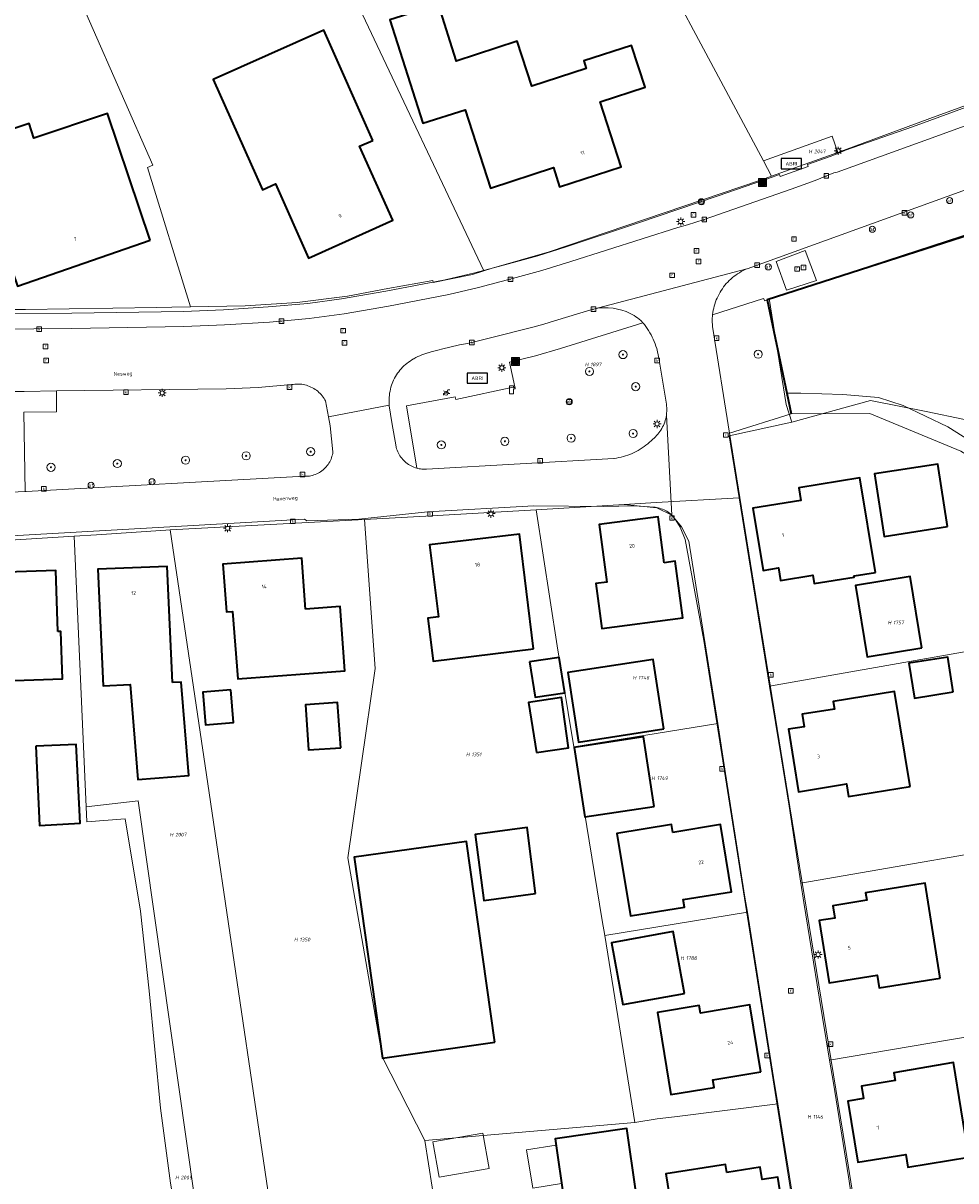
# Model space of a CAD drawing. Header units: metres. Extents: x 250001 to 257773, y 598992 to 609118.
# Tile 43 of 256: x 251507 to 251599, y 601164 to 601278. Entities that reach past the tile are written whole.
import ezdxf
from ezdxf.enums import TextEntityAlignment as Align
from ezdxf.lldxf.tags import DXFTag

# ---------------------------------------------------------------- set-up
doc = ezdxf.new("R2010")
doc.units = ezdxf.units.M
for name, color, linetype, lineweight in [('B-WE-GK-BESCHOEIING-G', 252, 'GK-BESCHOEIING', 35), ('B-WE-GR-BOOM-S', 252, 'Continuous', 25), ('B-WE-GR-GROENVOORZIENING-GV', 252, 'Continuous', 18), ('B-WE-IE-MEUBILAIR_WEGMEUBILAIR-S', 7, 'Continuous', 25), ('B-WE-KG-GRENS_PERCEEL-G', 150, 'KG-PERCEEL', 18), ('B-WE-KG-GRENS_PERCEEL-S', 150, 'Continuous', 25), ('B-WE-KL-ET_LS_OV_LICHTMAST-S', 252, 'Continuous', 25), ('B-WE-KL-POMP-S', 252, 'Continuous', 25), ('B-WE-OG-BEBOUWING-GV', 1, 'Continuous', 35), ('B-WE-OG-BEBOUWING-T18', 7, 'Continuous', 18), ('B-WE-OG-BEBOUWING_LUIFEL-GV', 1, 'Continuous', 18), ('B-WE-OG-BEBOUWING_OVERBOUWING-GV', 1, 'Continuous', 18), ('B-WE-OG-TERREIN_ERF-GV', 7, 'Continuous', 18), ('B-WE-OG-TOPOGRAFIE-T18', 2, 'Continuous', 18), ('B-WE-OG-WATER-GV', 252, 'Continuous', 18), ('B-WE-OG-WATER_SLOOT-GV', 252, 'Continuous', 18), ('B-WE-RI-GWA_KOLK-S', 252, 'Continuous', 25), ('B-WE-RI-GWA_RIOOLPUT-S', 252, 'Continuous', 25), ('B-WE-VH-VERHARDING_GESLOTEN-GV', 252, 'Continuous', 18), ('B-WE-VH-VERHARDING_OPEN-GV', 252, 'Continuous', 18), ('B-WE-VW-AFSLUITPAAL-S', 252, 'Continuous', 25), ('B-WE-VW-VERKEERSTEKEN_BORD-S', 252, 'Continuous', 25), ('B-WE-VW-VERKEERSTEKEN_DRAAGCONSTRUCTIE-S', 252, 'Continuous', 25), ('X-XX-AL-REFERENTIE-G', 7, 'Continuous', 18)]:
    doc.layers.add(name, color=color, linetype=linetype, lineweight=lineweight)
doc.styles.add('NLCS-ISO', font='NLCS-ISO.ttf')
doc.styles.add('NLCS-ISO-ANNOTATIEF-T18', font='NLCS-ISO.ttf', dxfattribs={"height": 1.8})
doc.styles.get("Standard").update_dxf_attribs({"font": 'NLCS-ISO.ttf'})
doc.linetypes.add('GK-BESCHOEIING', pattern='A,30,-5,[1,NLCS.SHX,S=1,R=0,X=0,Y=0],-5', length=40)
tags = doc.linetypes.add('KG-PERCEEL', pattern='A,5.5,-2,["P",Standard,S=1.8,R=0,X=-0.5,Y=-0.9],-2,5.5,-2,[5,NLCS.SHX,S=0.75,R=0,X=0,Y=0],-2', length=19).pattern_tags.tags
tags[6] = DXFTag(74, 10)

# ---------------------------------------------------------------- blocks, each defined once
blk = doc.blocks.new('SKG-PERCEELNUMMER-SO')
at = {"style": 'NLCS-ISO', "oblique": 10, "flags": 1}
blk.add_attdef('GEMEENTECODE', text='', height=1.8, dxfattribs=at).set_placement((0, 2.55), align=Align.MIDDLE_CENTER)
at = {"style": 'NLCS-ISO', "oblique": 10}
blk.add_attdef('SECTIE', text='', height=1.8, dxfattribs=at).set_placement((-0.5, 0), align=Align.MIDDLE_RIGHT)
blk.add_attdef('PERCEELNUMMER', text='', height=1.8, dxfattribs=at).set_placement((0.5, 0), align=Align.MIDDLE_LEFT)
blk = doc.blocks.new('BS2021-132-Xref-KAD-20210617')
at = {"layer": 'B-WE-KG-GRENS_PERCEEL-G', "flags": 128}
for points in [[(251580.087, 601264.734), (251565.272, 601292.432)], [(251523.608, 601250.352), (251519.374, 601264.063), (251519.923, 601264.304), (251510.536, 601285.637)], [(251540.278, 601279.768), (251552.539, 601253.886)], [(251587.434, 601265.567), (251589.201, 601266.201), (251597.128, 601269.142), (251608.998, 601273.437), (251612.683, 601274.888)], [(251580.087, 601264.734), (251586.857, 601267.179), (251587.434, 601265.567)], [(251580.898, 601263.219), (251587.434, 601265.567)], [(251580.898, 601263.219), (251580.087, 601264.734)], [(251552.539, 601253.886), (251553.247, 601254.107), (251558.971, 601255.749), (251579.793, 601262.822), (251580.898, 601263.219)], [(251582.903, 601238.981), (251582.333, 601240.708), (251580.677, 601251.146), (251586.4, 601252.995), (251609.897, 601260.642)], [(251547.536, 601252.734), (251551.433, 601253.54), (251552.539, 601253.886)], [(251523.608, 601250.352), (251529.024, 601250.448), (251534.15, 601250.774), (251539.114, 601251.398), (251543.061, 601252.132), (251547.495, 601252.93), (251547.536, 601252.734)], [(251504.517, 601249.63), (251505.315, 601249.639), (251505.271, 601250.087), (251507.35, 601250.072), (251520.279, 601250.271), (251521.771, 601250.32), (251523.608, 601250.352)], [(251582.903, 601238.981), (251590.641, 601241.09), (251596.145, 601240.007), (251599.91, 601239.241)], [(251582.903, 601238.981), (251576.723, 601237.608), (251577.71, 601231.511)], [(251577.71, 601231.511), (251569.523, 601231.06), (251566.363, 601230.858)], [(251577.71, 601231.511), (251580.71, 601212.93)], [(251540.78, 601229.377), (251546.834, 601229.702), (251557.69, 601230.34)], [(251557.69, 601230.34), (251563.683, 601230.687), (251566.363, 601230.858)], [(251561.402, 601206.946), (251559.762, 601216.918), (251557.69, 601230.34)], [(251566.363, 601230.858), (251569.595, 601230.514), (251571.078, 601229.81), (251572.03, 601228.655), (251572.758, 601227.249), (251575.587, 601209.266)], [(251521.632, 601228.349), (251540.78, 601229.377)], [(251546.724, 601168.142), (251542.547, 601176.318), (251539.124, 601196.023), (251541.841, 601214.686), (251540.78, 601229.377)], [(251492.274, 601226.588), (251500.568, 601227.018), (251512.15, 601227.723)], [(251512.15, 601227.723), (251514.348, 601227.855), (251521.177, 601228.325), (251521.632, 601228.349)], [(251512.15, 601227.723), (251513.352, 601201.053)], [(251525.454, 601202.428), (251521.632, 601228.349)], [(251605.497, 601217.326), (251580.71, 601212.93)], [(251580.71, 601212.93), (251581.834, 601205.963)], [(251561.402, 601206.946), (251575.587, 601209.266)], [(251575.587, 601209.266), (251576.362, 601204.337)], [(251564.456, 601188.354), (251564.217, 601189.835), (251561.402, 601206.946)], [(251581.834, 601205.963), (251582.618, 601201.102), (251583.795, 601193.523)], [(251576.362, 601204.337), (251578.278, 601192.152), (251578.513, 601190.669)], [(251532.84, 601152.336), (251525.454, 601202.428)], [(251513.352, 601201.053), (251518.469, 601201.634)], [(251525.598, 601151.43), (251518.469, 601201.634)], [(251513.352, 601201.053), (251513.419, 601199.557)], [(251513.419, 601199.557), (251517.187, 601199.858), (251518.7, 601190.75), (251519.557, 601182.918), (251520.676, 601171.324), (251521.65, 601163.942), (251522.738, 601157.668), (251523.868, 601151.213)], [(251610.376, 601198.131), (251583.795, 601193.523)], [(251583.795, 601193.523), (251584.092, 601191.61), (251585.58, 601182.268), (251586.617, 601176.057)], [(251564.456, 601188.354), (251578.513, 601190.669)], [(251581.513, 601171.754), (251581.094, 601174.352), (251578.513, 601190.669)], [(251567.431, 601169.937), (251564.456, 601188.354)], [(251614.748, 601180.837), (251586.617, 601176.057)], [(251586.617, 601176.057), (251586.994, 601173.795), (251588.497, 601164.566), (251589.446, 601158.298)], [(251581.513, 601171.754), (251571.342, 601170.49), (251569.626, 601170.292), (251567.431, 601169.937)], [(251584.194, 601155.099), (251583.822, 601157.44), (251581.513, 601171.754)], [(251546.724, 601168.142), (251567.431, 601169.937)], [(251546.724, 601168.142), (251548.885, 601154.344)]]:
    blk.add_lwpolyline(points, dxfattribs=at)
at = {"layer": 'B-WE-KG-GRENS_PERCEEL-S', "xscale": 0.2, "yscale": 0.2, "zscale": 0.2}
for p, values in [((251584.993, 601265.663), {'PERCEELNUMMER': '2047', 'SECTIE': 'H'}), ((251562.952, 601244.663), {'PERCEELNUMMER': '1897', 'SECTIE': 'H'}), ((251592.799, 601219.216), {'PERCEELNUMMER': '1757', 'SECTIE': 'H'}), ((251567.664, 601213.779), {'PERCEELNUMMER': '1748', 'SECTIE': 'H'}), ((251551.232, 601206.215), {'PERCEELNUMMER': '1351', 'SECTIE': 'H'}), ((251569.49, 601203.867), {'PERCEELNUMMER': '1749', 'SECTIE': 'H'}), ((251522.025, 601198.305), {'PERCEELNUMMER': '2007', 'SECTIE': 'H'}), ((251534.278, 601187.957), {'PERCEELNUMMER': '1350', 'SECTIE': 'H'}), ((251572.355, 601186.135), {'PERCEELNUMMER': '1788', 'SECTIE': 'H'}), ((251584.878, 601170.482), {'PERCEELNUMMER': '1146', 'SECTIE': 'H'}), ((251522.559, 601164.496), {'PERCEELNUMMER': '2009', 'SECTIE': 'H'})]:
    blk.add_blockref('SKG-PERCEELNUMMER-SO', p, dxfattribs=at).add_auto_attribs(values)
blk = doc.blocks.new('SIE-WEG_AFVALBAK-SO')
at = {"linetype": 'ByBlock', "lineweight": 18}
h = blk.add_hatch(color=0, dxfattribs=at)
h.dxf.hatch_style = 1
h.paths.add_polyline_path([(-1.5, -1.5), (1.5, -1.5), (1.5, 1.5), (-1.5, 1.5)])
at = {"color": 0, "linetype": 'ByBlock', "lineweight": 18}
for points in [[(-2, -2), (2, -2), (2, 2), (-2, 2)], [(-1.5, -1.5), (1.5, -1.5), (1.5, 1.5), (-1.5, 1.5)]]:
    blk.add_lwpolyline(points, close=True, dxfattribs=at)
blk = doc.blocks.new('SIE-WEG_VERKEERSBORD-SO')
at = {"color": 0, "linetype": 'ByBlock', "lineweight": 18}
blk.add_lwpolyline([(-1.125, -1.125), (1.125, -1.125), (1.125, 1.125), (-1.125, 1.125)], close=True, dxfattribs=at)
at = {"color": 0, "linetype": 'ByBlock', "lineweight": 18, "style": 'NLCS-ISO'}
blk.add_text('vb', height=1.5, dxfattribs=at).set_placement((0, 0), align=Align.MIDDLE_CENTER)
blk = doc.blocks.new('SKL-WATER_POMP-SO')
at = {"color": 0, "linetype": 'ByBlock', "lineweight": 18}
blk.add_lwpolyline([(1, 1.09), (1, 2), (-1, 2), (-1, -2), (1, -2), (1, 0.57), (1.85, 0.57), (1.85, 1.09)], close=True, dxfattribs=at)
blk = doc.blocks.new('SVW-AFSLUITPAAL-SO')
at = {"lineweight": 18}
blk.add_circle((0, 0), 1.5, dxfattribs=at)
at = {"lineweight": 18, "style": 'NLCS-ISO'}
blk.add_text('af', height=1.8, dxfattribs=at).set_placement((0, 0), align=Align.MIDDLE_CENTER)
blk = doc.blocks.new('SIE-WEG_PAAL_VERKEERSBORD-SO')
at = {"color": 0, "linetype": 'ByBlock', "lineweight": 18}
blk.add_circle((0, 0), 1.5, dxfattribs=at)
at = {"color": 0, "linetype": 'ByBlock', "lineweight": 18, "style": 'NLCS-ISO'}
blk.add_text('vb', height=1.5, dxfattribs=at).set_placement((0, 0.13), align=Align.MIDDLE_CENTER)
blk = doc.blocks.new('SKL-ET_OV_LICHTMAST-SO')
at = {"color": 0, "linetype": 'ByBlock', "lineweight": 18}
for points in [[(-1.25, 0), (-2, 0)], [(-1.41, 1.41), (-0.88, 0.88)], [(0, 2), (0, 1.25)], [(0.88, 0.88), (1.41, 1.41)], [(2, 0), (1.25, 0)], [(-1.41, -1.41), (-0.88, -0.88)], [(0, -1.25), (0, -2)], [(0.88, -0.88), (1.41, -1.41)]]:
    blk.add_lwpolyline(points, dxfattribs=at)
blk.add_circle((0, 0), 1, dxfattribs=at)
blk = doc.blocks.new('SRI-KOLK-SO')
at = {"color": 0, "linetype": 'ByBlock', "lineweight": 18}
blk.add_lwpolyline([(-1.125, -1.125), (1.125, -1.125), (1.125, 1.125), (-1.125, 1.125)], close=True, dxfattribs=at)
at = {"color": 0, "linetype": 'ByBlock', "lineweight": 18, "style": 'NLCS-ISO'}
blk.add_text('k', height=1.5, dxfattribs=at).set_placement((0, 0), align=Align.MIDDLE_CENTER)
blk = doc.blocks.new('SRI-PUT_INSPECTIEPUT_RIOOLPUT-SO')
at = {"color": 0, "linetype": 'ByBlock', "lineweight": 18}
blk.add_lwpolyline([(-1.12, -1.12), (1.12, -1.12), (1.12, 1.12), (-1.12, 1.12)], close=True, dxfattribs=at)
at = {"color": 0, "linetype": 'ByBlock', "lineweight": 18, "style": 'NLCS-ISO'}
blk.add_text('r', height=1.5, dxfattribs=at).set_placement((0, 0.28), align=Align.MIDDLE_CENTER)
blk = doc.blocks.new('SIE-WEG_ABRI-SO')
blk.add_lwpolyline([(-5, -2.5), (5, -2.5), (5, 2.5), (-5, 2.5)], close=True)
at = {"style": 'NLCS-ISO'}
blk.add_text('ABRI', height=1.8, dxfattribs=at).set_placement((0, 0), align=Align.MIDDLE_CENTER)
blk = doc.blocks.new('SIE-WEG_FIETSENREK-SO')
at = {"color": 0, "linetype": 'ByBlock', "lineweight": 18}
for points in [[(-1.5, -1.35), (-1.5, -0.54), (-0.73, -0.28), (-0.73, 0.53), (-1.5, 0.79)], [(-0.3, -0.45), (0.6, 1.35), (1.5, 1.35)], [(1.05, -0.45), (0.21, 0.58)], [(1.05, -0.45), (1.5, -0.45)]]:
    blk.add_lwpolyline(points, dxfattribs=at)
blk.add_circle((-0.3, -0.45), 0.9, dxfattribs=at)
blk = doc.blocks.new('SGR-BOOM_01-SO')
at = {"linetype": 'ByBlock', "lineweight": 18}
h = blk.add_hatch(color=0, dxfattribs=at)
h.dxf.hatch_style = 1
edge = h.paths.add_edge_path()
edge.add_arc((0, 0), 0.25, 0, 360)
at = {"color": 0, "linetype": 'ByBlock', "lineweight": 18}
for radius in [2, 0.25]:
    blk.add_circle((0, 0), radius, dxfattribs=at)
blk = doc.blocks.new('BS2021-132-Xref-BGT-GRIJS-20210617-aangepast')
at = {"layer": 'B-WE-GK-BESCHOEIING-G', "flags": 128}
blk.add_lwpolyline([(251610.219, 601260.589), (251608.878, 601260.157), (251580.459, 601251.013), (251582.395, 601241.843), (251582.829, 601239.79)], dxfattribs=at)
at = {"layer": 'B-WE-GR-GROENVOORZIENING-GV', "flags": 128}
for points in [[(251580.23, 601250.939), (251580.119, 601251.15), (251575.086, 601249.561), (251575.073, 601249.434), (251575.058, 601249.228), (251575.051, 601249.021), (251575.053, 601248.813), (251575.062, 601248.606), (251575.079, 601248.4), (251576.753, 601237.871), (251582.829, 601239.79), (251582.395, 601241.843), (251580.459, 601251.013)], [(251568.364, 601248.588), (251568.213, 601248.777), (251560.082, 601246.24), (251557.625, 601245.497), (251555.056, 601244.879), (251555.587, 601242.467), (251549.776, 601241.189), (251549.708, 601241.482), (251544.93, 601240.572), (251545.935, 601234.433), (251546.007, 601234.414), (251546.15, 601234.381), (251546.295, 601234.357), (251546.44, 601234.341), (251546.587, 601234.332), (251546.734, 601234.332), (251546.88, 601234.339), (251565.339, 601235.39), (251565.395, 601235.397), (251565.62, 601235.431), (251565.845, 601235.472), (251566.067, 601235.522), (251566.288, 601235.579), (251566.507, 601235.644), (251566.723, 601235.716), (251566.937, 601235.796), (251567.148, 601235.884), (251567.355, 601235.979), (251567.559, 601236.08), (251567.759, 601236.19), (251567.956, 601236.306), (251568.148, 601236.429), (251568.336, 601236.558), (251568.519, 601236.694), (251568.697, 601236.837), (251568.87, 601236.985), (251569.038, 601237.14), (251569.2, 601237.3), (251569.323, 601237.405), (251569.449, 601237.523), (251569.57, 601237.647), (251569.685, 601237.776), (251569.794, 601237.911), (251569.896, 601238.05), (251569.992, 601238.194), (251570.081, 601238.343), (251570.164, 601238.495), (251570.239, 601238.65), (251570.307, 601238.81), (251570.367, 601238.972), (251570.42, 601239.137), (251570.465, 601239.304), (251570.502, 601239.473), (251570.532, 601239.643), (251570.537, 601239.682), (251570.556, 601239.86), (251570.566, 601240.039), (251570.569, 601240.218), (251570.564, 601240.397), (251570.551, 601240.576), (251570.529, 601240.753), (251570.5, 601240.93), (251569.79, 601245.27), (251569.579, 601246.239), (251569.507, 601246.462), (251569.425, 601246.69), (251569.336, 601246.915), (251569.239, 601247.137), (251569.135, 601247.356), (251569.024, 601247.572), (251568.905, 601247.784), (251568.78, 601247.991), (251568.648, 601248.194), (251568.51, 601248.393)], [(251534.383, 601242.721), (251534.224, 601242.727), (251534.064, 601242.725), (251533.905, 601242.714), (251533.747, 601242.696), (251533.589, 601242.67), (251530.299, 601242.39), (251527.14, 601242.26), (251510.407, 601242.043), (251510.421, 601240.002), (251507.183, 601239.962), (251507.321, 601232.138), (251507.438, 601232.144), (251534.859, 601233.63), (251534.912, 601233.629), (251535.06, 601233.632), (251535.208, 601233.642), (251535.355, 601233.661), (251535.501, 601233.688), (251535.645, 601233.722), (251535.787, 601233.764), (251535.927, 601233.814), (251536.063, 601233.871), (251536.197, 601233.935), (251536.326, 601234.007), (251536.452, 601234.086), (251536.573, 601234.171), (251536.69, 601234.262), (251536.801, 601234.36), (251536.907, 601234.464), (251537.007, 601234.573), (251537.101, 601234.687), (251537.189, 601234.806), (251537.271, 601234.93), (251537.345, 601235.058), (251537.412, 601235.19), (251537.473, 601235.326), (251537.525, 601235.464), (251537.571, 601235.605), (251537.608, 601235.748), (251537.638, 601235.894), (251537.66, 601236.04), (251537.399, 601238.599), (251537.227, 601239.499), (251536.929, 601241.06), (251536.869, 601241.17), (251536.786, 601241.304), (251536.697, 601241.435), (251536.602, 601241.56), (251536.5, 601241.681), (251536.392, 601241.797), (251536.278, 601241.906), (251536.159, 601242.01), (251536.035, 601242.108), (251535.906, 601242.199), (251535.773, 601242.284), (251535.636, 601242.362), (251535.495, 601242.433), (251535.35, 601242.496), (251535.202, 601242.552), (251535.052, 601242.601), (251534.899, 601242.642), (251534.745, 601242.675), (251534.589, 601242.701), (251534.432, 601242.718)]]:
    blk.add_lwpolyline(points, close=True, dxfattribs=at)
at = {"layer": 'B-WE-OG-BEBOUWING-GV', "flags": 128}
for points in [[(251549.811, 601274.63), (251548.055, 601280.145), (251543.276, 601278.623), (251546.521, 601268.43), (251550.683, 601269.755), (251553.2, 601262.05), (251559.39, 601264.06), (251560.01, 601262.16), (251566.059, 601264.13), (251563.989, 601270.54), (251568.44, 601271.979), (251567.089, 601276.119), (251562.39, 601274.579), (251562.63, 601273.829), (251557.279, 601272.079), (251555.82, 601276.54), (251549.822, 601274.57)], [(251541.598, 601266.729), (251536.754, 601277.609), (251525.874, 601272.766), (251530.717, 601261.885), (251531.997, 601262.455), (251535.247, 601255.153), (251543.554, 601258.883), (251540.277, 601266.181)], [(251519.636, 601256.903), (251515.45, 601269.39), (251508.19, 601266.979), (251507.709, 601268.4), (251501.75, 601266.43), (251506.559, 601252.38)], [(251598.252, 601228.668), (251597.302, 601234.826), (251591.036, 601233.859), (251591.986, 601227.701)], [(251591.13, 601224.15), (251589.6, 601233.479), (251583.579, 601232.5), (251583.779, 601231.25), (251579.059, 601230.489), (251580.059, 601224.359), (251581.589, 601224.609), (251581.79, 601223.369), (251584.97, 601223.89), (251585.109, 601223.06), (251589.049, 601223.699), (251589.04, 601223.81)], [(251570.299, 601225.109), (251569.709, 601229.63), (251563.92, 601228.869), (251564.66, 601223.199), (251563.57, 601223.06), (251564.16, 601218.619), (251572.14, 601219.68), (251571.399, 601225.26)], [(251557.429, 601216.63), (251556.04, 601227.93), (251547.19, 601226.869), (251548.079, 601219.78), (251547.01, 601219.65), (251547.54, 601215.41)], [(251534.97, 601220.54), (251534.6, 601225.55), (251526.82, 601224.969), (251527.179, 601220.27), (251527.769, 601220.319), (251528.279, 601213.66), (251538.85, 601214.459), (251538.38, 601220.8)], [(251510.54, 601218.319), (251510.339, 601224.359), (251500.67, 601224.02), (251500.88, 601217.869), (251500.82, 601217.869), (251500.859, 601216.489), (251505.26, 601216.64), (251505.369, 601213.479), (251511, 601213.67), (251510.839, 601218.329)], [(251521.859, 601213.29), (251521.339, 601224.739), (251514.5, 601224.489), (251515.019, 601212.969), (251517.675, 601213.094), (251518.43, 601203.74), (251523.448, 601204.145), (251522.707, 601213.325)], [(251595.698, 601216.728), (251594.544, 601223.747), (251589.175, 601222.864), (251590.329, 601215.845)], [(251557.054, 601215.325), (251557.589, 601211.855), (251560.506, 601212.289), (251559.96, 601215.774)], [(251570.288, 601208.729), (251569.226, 601215.581), (251560.813, 601214.277), (251561.875, 601207.425)], [(251598.804, 601212.368), (251598.267, 601215.817), (251594.437, 601215.221), (251594.974, 601211.772)], [(251527.592, 601212.573), (251524.824, 601212.341), (251525.094, 601209.12), (251527.856, 601209.346)], [(251557.715, 601206.4), (251560.89, 601206.878), (251560.197, 601211.813), (251556.948, 601211.334)], [(251594.559, 601203.05), (251593.019, 601212.43), (251586.97, 601211.439), (251587.089, 601210.689), (251583.899, 601210.17), (251584.1, 601208.939), (251582.559, 601208.689), (251583.559, 601202.54), (251588.29, 601203.31), (251588.489, 601202.06)], [(251538.427, 601206.877), (251538.122, 601211.332), (251534.95, 601211.115), (251535.255, 601206.66)], [(251508.392, 601207.024), (251508.74, 601199.211), (251512.749, 601199.425), (251512.37, 601207.175)], [(251569.326, 601201.092), (251568.283, 601207.947), (251561.455, 601206.908), (251562.498, 601200.053)], [(251571.16, 601198.52), (251571.029, 601199.3), (251565.649, 601198.42), (251566.98, 601190.29), (251572.32, 601191.17), (251572.2, 601191.91), (251576.95, 601192.68), (251575.88, 601199.29)], [(251557.64, 601192.487), (251556.799, 601198.994), (251551.691, 601198.334), (251552.532, 601191.827)], [(251553.624, 601177.846), (251550.825, 601197.641), (251539.748, 601196.075), (251542.547, 601176.28)], [(251597.529, 601184.17), (251596.04, 601193.52), (251590.16, 601192.579), (251590.279, 601191.829), (251586.95, 601191.3), (251587.14, 601190.079), (251585.6, 601189.829), (251586.57, 601183.699), (251591.299, 601184.449), (251591.5, 601183.209)], [(251572.328, 601182.658), (251571.213, 601188.742), (251565.132, 601187.628), (251566.247, 601181.544)], [(251579.839, 601174.91), (251578.76, 601181.52), (251573.88, 601180.719), (251573.76, 601181.459), (251569.649, 601180.78), (251570.98, 601172.689), (251575.239, 601173.39), (251575.119, 601174.14)], [(251600.339, 601166.5), (251598.82, 601175.829), (251592.95, 601174.819), (251593.079, 601174.069), (251589.76, 601173.5), (251589.97, 601172.28), (251588.429, 601172.02), (251589.41, 601166), (251594.14, 601166.77), (251594.339, 601165.52)], [(251567.509, 601163.145), (251566.626, 601169.334), (251559.569, 601168.327), (251560.452, 601162.138)], [(251576.48, 601165), (251576.359, 601165.79), (251570.489, 601164.859), (251571.528, 601158.336), (251571.97, 601155.56), (251577.959, 601156.51), (251577.76, 601157.76), (251581.42, 601158.336), (251582.459, 601158.5), (251581.51, 601164.53), (251579.959, 601164.29), (251579.769, 601165.52)]]:
    blk.add_lwpolyline(points, close=True, dxfattribs=at)
at = {"layer": 'B-WE-OG-BEBOUWING_LUIFEL-GV', "flags": 128}
blk.add_lwpolyline([(251559.66, 601167.689), (251556.742, 601167.228), (251557.355, 601163.451), (251560.197, 601163.922)], close=True, dxfattribs=at)
at = {"layer": 'B-WE-OG-BEBOUWING_OVERBOUWING-GV', "flags": 128}
blk.add_lwpolyline([(251552.446, 601168.886), (251547.513, 601168.031), (251548.126, 601164.521), (251553.053, 601165.385)], close=True, dxfattribs=at)
at = {"layer": 'B-WE-OG-TERREIN_ERF-GV', "flags": 128}
for points in [[(251504.854, 601249.642), (251511.916, 601249.699), (251522.94, 601249.889), (251526.863, 601250.056), (251531.273, 601250.333), (251535.203, 601250.673), (251538.492, 601251.113), (251542.882, 601251.893), (251548.73, 601253.014), (251551.66, 601253.704), (251554.975, 601254.567), (251557.854, 601255.369), (251560.641, 601256.242), (251567.679, 601258.591), (251575.625, 601261.282), (251580.948, 601263.132), (251581.679, 601263.377), (251581.749, 601263.175), (251584.512, 601264.165), (251584.446, 601264.367), (251586.777, 601265.2), (251587.327, 601265.421), (251588.122, 601265.754), (251588.19, 601265.78), (251594.779, 601268.099), (251596.504, 601268.716), (251604.634, 601271.696)], [(251583.567, 601158.336), (251582.23, 601166.65), (251574.23, 601217.43), (251572.392, 601227.399), (251571.899, 601228.609), (251571.474, 601229.304), (251571.08, 601229.81), (251570.962, 601229.912), (251570.84, 601230.007), (251570.712, 601230.096), (251570.58, 601230.179), (251570.444, 601230.254), (251570.304, 601230.323), (251570.161, 601230.384), (251570.016, 601230.437), (251569.867, 601230.484), (251569.716, 601230.522), (251569.564, 601230.553), (251569.41, 601230.575), (251569.37, 601230.58), (251567.36, 601230.71), (251564.32, 601230.65), (251557.48, 601230.71), (251546.99, 601230.14), (251540.23, 601229.39), (251535.1, 601229.23), (251534.87, 601229.39), (251494.43, 601227.12)]]:
    blk.add_lwpolyline(points, dxfattribs=at)
for points in [[(251555.82, 601276.54), (251557.279, 601272.079), (251562.63, 601273.829), (251562.39, 601274.579), (251567.089, 601276.119), (251568.44, 601271.979), (251563.989, 601270.54), (251566.059, 601264.13), (251560.01, 601262.16), (251559.39, 601264.06), (251553.2, 601262.05), (251550.683, 601269.755), (251546.521, 601268.43), (251543.276, 601278.623), (251548.055, 601280.145), (251549.811, 601274.63), (251549.822, 601274.57)], [(251541.598, 601266.729), (251540.277, 601266.181), (251543.554, 601258.883), (251535.247, 601255.153), (251531.997, 601262.455), (251530.717, 601261.885), (251525.874, 601272.766), (251536.754, 601277.609)], [(251519.636, 601256.903), (251506.559, 601252.38), (251501.75, 601266.43), (251507.709, 601268.4), (251508.19, 601266.979), (251515.45, 601269.39)], [(251610.376, 601198.131), (251605.497, 601217.326), (251600.926, 601235.257), (251599.54, 601236.109), (251590.6, 601239.829), (251582.829, 601239.79), (251576.753, 601237.871), (251577.76, 601231.54), (251582.7, 601201.03), (251588.17, 601167.349), (251589.626, 601158.336), (251592.47, 601140.739), (251595.585, 601121.368), (251597.23, 601121.589), (251597.34, 601120.927), (251627.505, 601127.767), (251627.648, 601127.799), (251623.053, 601146.289), (251620.185, 601158.336), (251618.982, 601163.392), (251614.748, 601180.837)], [(251591.986, 601227.701), (251591.036, 601233.859), (251597.302, 601234.826), (251598.252, 601228.668)], [(251589.04, 601223.81), (251589.049, 601223.699), (251585.109, 601223.06), (251584.97, 601223.89), (251581.79, 601223.369), (251581.589, 601224.609), (251580.059, 601224.359), (251579.059, 601230.489), (251583.779, 601231.25), (251583.579, 601232.5), (251589.6, 601233.479), (251591.13, 601224.15)], [(251563.92, 601228.869), (251569.709, 601229.63), (251570.299, 601225.109), (251571.399, 601225.26), (251572.14, 601219.68), (251564.16, 601218.619), (251563.57, 601223.06), (251564.66, 601223.199)], [(251547.19, 601226.869), (251556.04, 601227.93), (251557.429, 601216.63), (251547.54, 601215.41), (251547.01, 601219.65), (251548.079, 601219.78)], [(251527.769, 601220.319), (251527.179, 601220.27), (251526.82, 601224.969), (251534.6, 601225.55), (251534.97, 601220.54), (251538.38, 601220.8), (251538.85, 601214.459), (251528.279, 601213.66)], [(251500.82, 601217.869), (251500.88, 601217.869), (251500.67, 601224.02), (251510.339, 601224.359), (251510.54, 601218.319), (251510.839, 601218.329), (251511, 601213.67), (251505.369, 601213.479), (251505.26, 601216.64), (251500.859, 601216.489)], [(251517.675, 601213.094), (251515.019, 601212.969), (251514.5, 601224.489), (251521.339, 601224.739), (251521.859, 601213.29), (251522.707, 601213.325), (251523.448, 601204.145), (251518.43, 601203.74)], [(251590.329, 601215.845), (251589.175, 601222.864), (251594.544, 601223.747), (251595.698, 601216.728)], [(251557.054, 601215.325), (251559.96, 601215.774), (251560.506, 601212.289), (251557.589, 601211.855)], [(251560.813, 601214.277), (251569.226, 601215.581), (251570.288, 601208.729), (251561.875, 601207.425)], [(251594.974, 601211.772), (251594.437, 601215.221), (251598.267, 601215.817), (251598.804, 601212.368)], [(251524.824, 601212.341), (251527.592, 601212.573), (251527.856, 601209.346), (251525.094, 601209.12)], [(251556.948, 601211.334), (251560.197, 601211.813), (251560.89, 601206.878), (251557.715, 601206.4)], [(251588.489, 601202.06), (251588.29, 601203.31), (251583.559, 601202.54), (251582.559, 601208.689), (251584.1, 601208.939), (251583.899, 601210.17), (251587.089, 601210.689), (251586.97, 601211.439), (251593.019, 601212.43), (251594.559, 601203.05)], [(251534.95, 601211.115), (251538.122, 601211.332), (251538.427, 601206.877), (251535.255, 601206.66)], [(251508.392, 601207.024), (251512.37, 601207.175), (251512.749, 601199.425), (251508.74, 601199.211)], [(251561.455, 601206.908), (251568.283, 601207.947), (251569.326, 601201.092), (251562.498, 601200.053)], [(251565.649, 601198.42), (251571.029, 601199.3), (251571.16, 601198.52), (251575.88, 601199.29), (251576.95, 601192.68), (251572.2, 601191.91), (251572.32, 601191.17), (251566.98, 601190.29)], [(251551.691, 601198.334), (251556.799, 601198.994), (251557.64, 601192.487), (251552.532, 601191.827)], [(251539.748, 601196.075), (251550.825, 601197.641), (251553.624, 601177.846), (251542.547, 601176.28)], [(251591.5, 601183.209), (251591.299, 601184.449), (251586.57, 601183.699), (251585.6, 601189.829), (251587.14, 601190.079), (251586.95, 601191.3), (251590.279, 601191.829), (251590.16, 601192.579), (251596.04, 601193.52), (251597.529, 601184.17)], [(251565.132, 601187.628), (251571.213, 601188.742), (251572.328, 601182.658), (251566.247, 601181.544)], [(251569.649, 601180.78), (251573.76, 601181.459), (251573.88, 601180.719), (251578.76, 601181.52), (251579.839, 601174.91), (251575.119, 601174.14), (251575.239, 601173.39), (251570.98, 601172.689)], [(251600.339, 601166.5), (251594.339, 601165.52), (251594.14, 601166.77), (251589.41, 601166), (251588.429, 601172.02), (251589.97, 601172.28), (251589.76, 601173.5), (251593.079, 601174.069), (251592.95, 601174.819), (251598.82, 601175.829)], [(251559.569, 601168.327), (251566.626, 601169.334), (251567.509, 601163.145), (251560.452, 601162.138)], [(251552.446, 601168.886), (251553.053, 601165.385), (251548.126, 601164.521), (251547.513, 601168.031)], [(251576.359, 601165.79), (251576.48, 601165), (251579.769, 601165.52), (251579.959, 601164.29), (251581.51, 601164.53), (251582.459, 601158.5), (251581.42, 601158.336), (251577.76, 601157.76), (251577.959, 601156.51), (251571.97, 601155.56), (251571.528, 601158.336), (251570.489, 601164.859)]]:
    blk.add_lwpolyline(points, close=True, dxfattribs=at)
at = {"layer": 'B-WE-OG-WATER-GV', "flags": 128}
blk.add_lwpolyline([(251608.182, 601259.933), (251580.459, 601251.013), (251582.395, 601241.843), (251583.77, 601241.827), (251587.924, 601241.685), (251591.438, 601241.404), (251593.863, 601240.612), (251598.275, 601238.519), (251602.178, 601236.054)], dxfattribs=at)
at = {"layer": 'B-WE-OG-WATER_SLOOT-GV', "flags": 128}
blk.add_lwpolyline([(251602.178, 601236.054), (251598.275, 601238.519), (251593.863, 601240.612), (251591.438, 601241.404), (251587.924, 601241.685), (251583.77, 601241.827), (251582.395, 601241.843), (251582.829, 601239.79), (251590.6, 601239.829), (251599.54, 601236.109)], dxfattribs=at)
at = {"layer": 'B-WE-VH-VERHARDING_GESLOTEN-GV', "flags": 128}
for points in [[(251605.22, 601270.099), (251597.089, 601267.119), (251587.35, 601263.599), (251587.052, 601263.545), (251586.299, 601263.248), (251585.202, 601262.786), (251582.828, 601261.932), (251574.271, 601258.946), (251572.621, 601258.422), (251571.651, 601258.144), (251561.118, 601254.82), (251558.253, 601253.921), (251555.378, 601253.123), (251552.001, 601252.244), (251549.078, 601251.555), (251543.143, 601250.416), (251538.759, 601249.637), (251535.328, 601249.178), (251531.405, 601248.839), (251526.959, 601248.559), (251522.964, 601248.389), (251511.927, 601248.199), (251485.749, 601247.989)], [(251505.638, 601241.976), (251507.238, 601242.002), (251510.407, 601242.043), (251527.14, 601242.26), (251530.299, 601242.39), (251533.589, 601242.67), (251533.747, 601242.696), (251533.905, 601242.714), (251534.064, 601242.725), (251534.224, 601242.727), (251534.383, 601242.721), (251534.432, 601242.718), (251534.589, 601242.701), (251534.745, 601242.675), (251534.899, 601242.642), (251535.052, 601242.601), (251535.202, 601242.552), (251535.35, 601242.496), (251535.495, 601242.433), (251535.636, 601242.362), (251535.773, 601242.284), (251535.906, 601242.199), (251536.035, 601242.108), (251536.159, 601242.01), (251536.278, 601241.906), (251536.392, 601241.797), (251536.5, 601241.681), (251536.602, 601241.56), (251536.697, 601241.435), (251536.786, 601241.304), (251536.869, 601241.17), (251536.929, 601241.06), (251537.227, 601239.499), (251543.206, 601240.641), (251543.196, 601240.791), (251543.192, 601240.997), (251543.196, 601241.204), (251543.207, 601241.41), (251543.227, 601241.615), (251543.254, 601241.819), (251543.289, 601242.023), (251543.333, 601242.225), (251543.384, 601242.425), (251543.442, 601242.622), (251543.492, 601242.771), (251543.564, 601242.949), (251543.643, 601243.124), (251543.729, 601243.295), (251543.823, 601243.463), (251543.923, 601243.626), (251544.03, 601243.786), (251544.144, 601243.94), (251544.264, 601244.09), (251544.39, 601244.235), (251544.523, 601244.377), (251544.663, 601244.513), (251544.807, 601244.643), (251544.957, 601244.767), (251545.112, 601244.885), (251545.272, 601244.997), (251545.436, 601245.102), (251545.604, 601245.2), (251545.65, 601245.225), (251545.837, 601245.33), (251546.027, 601245.428), (251546.222, 601245.519), (251546.419, 601245.602), (251546.619, 601245.678), (251546.822, 601245.747), (251547.028, 601245.808), (251547.066, 601245.818), (251547.334, 601245.902), (251547.604, 601245.979), (251547.876, 601246.049), (251548.15, 601246.11), (251548.364, 601246.152), (251550.132, 601246.581), (251550.744, 601246.705), (251551.359, 601246.818), (251553.064, 601247.234), (251557.365, 601248.344), (251558.44, 601248.646), (251559.511, 601248.963), (251563.092, 601250.053), (251563.22, 601250.082), (251578.47, 601254.085), (251578.48, 601254.089), (251607.459, 601264.579)], [(251589.626, 601158.336), (251588.17, 601167.349), (251582.7, 601201.03), (251577.76, 601231.54), (251576.753, 601237.871), (251575.079, 601248.4), (251575.062, 601248.606), (251575.053, 601248.813), (251575.051, 601249.021), (251575.058, 601249.228), (251575.073, 601249.434), (251575.086, 601249.561), (251575.089, 601249.586), (251575.117, 601249.795), (251575.153, 601250.003), (251575.197, 601250.21), (251575.249, 601250.414), (251575.308, 601250.617), (251575.375, 601250.817), (251575.45, 601251.014), (251575.532, 601251.209), (251575.621, 601251.4), (251575.718, 601251.588), (251575.821, 601251.772), (251575.932, 601251.952), (251576.049, 601252.127), (251576.173, 601252.298), (251576.303, 601252.464), (251576.439, 601252.626), (251576.582, 601252.781), (251576.73, 601252.932), (251576.883, 601253.076), (251577.043, 601253.215), (251577.207, 601253.348), (251577.376, 601253.474), (251577.55, 601253.593), (251577.728, 601253.707), (251577.911, 601253.813), (251578.097, 601253.912), (251578.287, 601254.004), (251578.47, 601254.085), (251563.22, 601250.082), (251563.349, 601250.11), (251563.493, 601250.151), (251563.638, 601250.185), (251563.785, 601250.21), (251563.934, 601250.228), (251564.083, 601250.238), (251564.232, 601250.239), (251564.287, 601250.238), (251564.794, 601250.235), (251565.3, 601250.193), (251565.725, 601250.122), (251566.144, 601250.023), (251566.564, 601249.876), (251566.97, 601249.692), (251567.157, 601249.591), (251567.34, 601249.483), (251567.519, 601249.368), (251567.694, 601249.247), (251567.863, 601249.119), (251568.028, 601248.985), (251568.048, 601248.968), (251568.213, 601248.777), (251568.364, 601248.588), (251568.51, 601248.393), (251568.648, 601248.194), (251568.78, 601247.991), (251568.905, 601247.784), (251569.024, 601247.572), (251569.135, 601247.356), (251569.239, 601247.137), (251569.336, 601246.915), (251569.425, 601246.69), (251569.507, 601246.462), (251569.579, 601246.239), (251569.79, 601245.27), (251570.5, 601240.93), (251570.529, 601240.753), (251570.551, 601240.576), (251570.564, 601240.397), (251570.569, 601240.218), (251570.566, 601240.039), (251570.556, 601239.86), (251570.537, 601239.682), (251570.532, 601239.643), (251571.08, 601229.81), (251571.474, 601229.304), (251571.899, 601228.609), (251572.392, 601227.399), (251574.23, 601217.43), (251582.23, 601166.65), (251583.567, 601158.336)], [(251494.43, 601227.12), (251534.87, 601229.39), (251535.1, 601229.23), (251540.23, 601229.39), (251546.99, 601230.14), (251557.48, 601230.71), (251564.32, 601230.65), (251567.36, 601230.71), (251569.37, 601230.58), (251569.41, 601230.575), (251569.564, 601230.553), (251569.716, 601230.522), (251569.867, 601230.484), (251570.016, 601230.437), (251570.161, 601230.384), (251570.304, 601230.323), (251570.444, 601230.254), (251570.58, 601230.179), (251570.712, 601230.096), (251570.84, 601230.007), (251570.962, 601229.912), (251571.08, 601229.81), (251570.532, 601239.643), (251570.502, 601239.473), (251570.465, 601239.304), (251570.42, 601239.137), (251570.367, 601238.972), (251570.307, 601238.81), (251570.239, 601238.65), (251570.164, 601238.495), (251570.081, 601238.343), (251569.992, 601238.194), (251569.896, 601238.05), (251569.794, 601237.911), (251569.685, 601237.776), (251569.57, 601237.647), (251569.449, 601237.523), (251569.323, 601237.405), (251569.2, 601237.3), (251569.038, 601237.14), (251568.87, 601236.985), (251568.697, 601236.837), (251568.519, 601236.694), (251568.336, 601236.558), (251568.148, 601236.429), (251567.956, 601236.306), (251567.759, 601236.19), (251567.559, 601236.08), (251567.355, 601235.979), (251567.148, 601235.884), (251566.937, 601235.796), (251566.723, 601235.716), (251566.507, 601235.644), (251566.288, 601235.579), (251566.067, 601235.522), (251565.845, 601235.472), (251565.62, 601235.431), (251565.395, 601235.397), (251565.339, 601235.39), (251546.88, 601234.339), (251546.734, 601234.332), (251546.587, 601234.332), (251546.44, 601234.341), (251546.295, 601234.357), (251546.15, 601234.381), (251546.007, 601234.414), (251545.935, 601234.433), (251545.79, 601234.476), (251545.647, 601234.526), (251545.508, 601234.584), (251545.371, 601234.65), (251545.238, 601234.722), (251545.109, 601234.801), (251544.985, 601234.887), (251544.865, 601234.98), (251544.75, 601235.078), (251544.641, 601235.183), (251544.537, 601235.293), (251544.44, 601235.409), (251544.348, 601235.529), (251544.263, 601235.654), (251544.185, 601235.784), (251544.114, 601235.917), (251544.049, 601236.054), (251543.993, 601236.195), (251543.943, 601236.338), (251543.902, 601236.483), (251543.89, 601236.53), (251543.472, 601238.923), (251543.209, 601240.585), (251543.206, 601240.641), (251537.227, 601239.499), (251537.399, 601238.599), (251537.66, 601236.04), (251537.638, 601235.894), (251537.608, 601235.748), (251537.571, 601235.605), (251537.525, 601235.464), (251537.473, 601235.326), (251537.412, 601235.19), (251537.345, 601235.058), (251537.271, 601234.93), (251537.189, 601234.806), (251537.101, 601234.687), (251537.007, 601234.573), (251536.907, 601234.464), (251536.801, 601234.36), (251536.69, 601234.262), (251536.573, 601234.171), (251536.452, 601234.086), (251536.326, 601234.007), (251536.197, 601233.935), (251536.063, 601233.871), (251535.927, 601233.814), (251535.787, 601233.764), (251535.645, 601233.722), (251535.501, 601233.688), (251535.355, 601233.661), (251535.208, 601233.642), (251535.06, 601233.632), (251534.912, 601233.629), (251534.859, 601233.63), (251507.438, 601232.144), (251507.321, 601232.138), (251505.947, 601232.062)]]:
    blk.add_lwpolyline(points, dxfattribs=at)
at = {"layer": 'B-WE-VH-VERHARDING_OPEN-GV', "flags": 128}
for points in [[(251604.634, 601271.696), (251596.504, 601268.716), (251594.779, 601268.099), (251588.19, 601265.78), (251588.122, 601265.754), (251587.327, 601265.421), (251586.777, 601265.2), (251584.446, 601264.367), (251584.512, 601264.165), (251581.749, 601263.175), (251581.679, 601263.377), (251580.948, 601263.132), (251575.625, 601261.282), (251567.679, 601258.591), (251560.641, 601256.242), (251557.854, 601255.369), (251554.975, 601254.567), (251551.66, 601253.704), (251548.73, 601253.014), (251542.882, 601251.893), (251538.492, 601251.113), (251535.203, 601250.673), (251531.273, 601250.333), (251526.863, 601250.056), (251522.94, 601249.889), (251511.916, 601249.699), (251504.854, 601249.642)], [(251485.749, 601247.989), (251511.927, 601248.199), (251522.964, 601248.389), (251526.959, 601248.559), (251531.405, 601248.839), (251535.328, 601249.178), (251538.759, 601249.637), (251543.143, 601250.416), (251549.078, 601251.555), (251552.001, 601252.244), (251555.378, 601253.123), (251558.253, 601253.921), (251561.118, 601254.82), (251571.651, 601258.144), (251572.621, 601258.422), (251574.271, 601258.946), (251582.828, 601261.932), (251585.202, 601262.786), (251586.299, 601263.248), (251587.052, 601263.545), (251587.35, 601263.599), (251597.089, 601267.119), (251605.22, 601270.099)], [(251607.459, 601264.579), (251578.48, 601254.089), (251578.47, 601254.085), (251578.287, 601254.004), (251578.097, 601253.912), (251577.911, 601253.813), (251577.728, 601253.707), (251577.55, 601253.593), (251577.376, 601253.474), (251577.207, 601253.348), (251577.043, 601253.215), (251576.883, 601253.076), (251576.73, 601252.932), (251576.582, 601252.781), (251576.439, 601252.626), (251576.303, 601252.464), (251576.173, 601252.298), (251576.049, 601252.127), (251575.932, 601251.952), (251575.821, 601251.772), (251575.718, 601251.588), (251575.621, 601251.4), (251575.532, 601251.209), (251575.45, 601251.014), (251575.375, 601250.817), (251575.308, 601250.617), (251575.249, 601250.414), (251575.197, 601250.21), (251575.153, 601250.003), (251575.117, 601249.795), (251575.089, 601249.586), (251575.086, 601249.561), (251580.119, 601251.15), (251580.23, 601250.939), (251580.459, 601251.013), (251608.182, 601259.933)]]:
    blk.add_lwpolyline(points, dxfattribs=at)
for points in [[(251585.328, 601252.948), (251584.22, 601255.89), (251581.339, 601254.8), (251582.363, 601251.994)], [(251581.339, 601254.8), (251584.22, 601255.89), (251585.328, 601252.948), (251582.363, 601251.994)], [(251564.287, 601250.238), (251564.232, 601250.239), (251564.083, 601250.238), (251563.934, 601250.228), (251563.785, 601250.21), (251563.638, 601250.185), (251563.493, 601250.151), (251563.349, 601250.11), (251563.22, 601250.082), (251563.092, 601250.053), (251559.511, 601248.963), (251558.44, 601248.646), (251557.365, 601248.344), (251553.064, 601247.234), (251551.359, 601246.818), (251550.744, 601246.705), (251550.132, 601246.581), (251548.364, 601246.152), (251548.15, 601246.11), (251547.876, 601246.049), (251547.604, 601245.979), (251547.334, 601245.902), (251547.066, 601245.818), (251547.028, 601245.808), (251546.822, 601245.747), (251546.619, 601245.678), (251546.419, 601245.602), (251546.222, 601245.519), (251546.027, 601245.428), (251545.837, 601245.33), (251545.65, 601245.225), (251545.604, 601245.2), (251545.436, 601245.102), (251545.272, 601244.997), (251545.112, 601244.885), (251544.957, 601244.767), (251544.807, 601244.643), (251544.663, 601244.513), (251544.523, 601244.377), (251544.39, 601244.235), (251544.264, 601244.09), (251544.144, 601243.94), (251544.03, 601243.786), (251543.923, 601243.626), (251543.823, 601243.463), (251543.729, 601243.295), (251543.643, 601243.124), (251543.564, 601242.949), (251543.492, 601242.771), (251543.442, 601242.622), (251543.384, 601242.425), (251543.333, 601242.225), (251543.289, 601242.023), (251543.254, 601241.819), (251543.227, 601241.615), (251543.207, 601241.41), (251543.196, 601241.204), (251543.192, 601240.997), (251543.196, 601240.791), (251543.206, 601240.641), (251543.209, 601240.585), (251543.472, 601238.923), (251543.89, 601236.53), (251543.902, 601236.483), (251543.943, 601236.338), (251543.993, 601236.195), (251544.049, 601236.054), (251544.114, 601235.917), (251544.185, 601235.784), (251544.263, 601235.654), (251544.348, 601235.529), (251544.44, 601235.409), (251544.537, 601235.293), (251544.641, 601235.183), (251544.75, 601235.078), (251544.865, 601234.98), (251544.985, 601234.887), (251545.109, 601234.801), (251545.238, 601234.722), (251545.371, 601234.65), (251545.508, 601234.584), (251545.647, 601234.526), (251545.79, 601234.476), (251545.935, 601234.433), (251544.93, 601240.572), (251549.708, 601241.482), (251549.776, 601241.189), (251555.587, 601242.467), (251555.056, 601244.879), (251557.625, 601245.497), (251560.082, 601246.24), (251568.213, 601248.777), (251568.048, 601248.968), (251568.028, 601248.985), (251567.863, 601249.119), (251567.694, 601249.247), (251567.519, 601249.368), (251567.34, 601249.483), (251567.157, 601249.591), (251566.97, 601249.692), (251566.564, 601249.876), (251566.144, 601250.023), (251565.725, 601250.122), (251565.3, 601250.193), (251564.794, 601250.235)], [(251510.421, 601240.002), (251510.407, 601242.043), (251507.238, 601242.002), (251505.638, 601241.976), (251502.591, 601241.926), (251502.65, 601239.918), (251505.848, 601239.958), (251505.947, 601232.062), (251507.321, 601232.138), (251507.183, 601239.962)]]:
    blk.add_lwpolyline(points, close=True, dxfattribs=at)
at = {"layer": 'B-WE-GR-BOOM-S', "xscale": 0.2, "yscale": 0.2, "zscale": 0.2}
for p in [(251566.25, 601245.63), (251579.576, 601245.665), (251562.95, 601243.97), (251567.51, 601242.47), (251567.25, 601237.85), (251548.35, 601236.73), (251554.61, 601237.08), (251561.14, 601237.39), (251523.14, 601235.22), (251529.11, 601235.65), (251535.47, 601236.06), (251509.87, 601234.52), (251516.41, 601234.89)]:
    blk.add_blockref('SGR-BOOM_01-SO', p, dxfattribs=at)
at = {"layer": 'B-WE-IE-MEUBILAIR_WEGMEUBILAIR-S', "xscale": 0.2, "yscale": 0.2, "zscale": 0.2}
for name, p in [('SIE-WEG_ABRI-SO', (251582.861, 601264.449)), ('SIE-WEG_AFVALBAK-SO', (251580.001, 601262.589)), ('SIE-WEG_AFVALBAK-SO', (251555.659, 601244.945)), ('SIE-WEG_ABRI-SO', (251551.896, 601243.301)), ('SIE-WEG_FIETSENREK-SO', (251548.875, 601241.891))]:
    blk.add_blockref(name, p, dxfattribs=at)
at = {"layer": 'B-WE-KL-ET_LS_OV_LICHTMAST-S', "xscale": 0.2, "yscale": 0.2, "zscale": 0.2}
for p in [(251587.461, 601265.726), (251571.941, 601258.741), (251554.308, 601244.336), (251520.835, 601241.851), (251569.615, 601238.791), (251553.24, 601229.95), (251527.28, 601228.51), (251585.48, 601186.48)]:
    blk.add_blockref('SKL-ET_OV_LICHTMAST-SO', p, dxfattribs=at)
at = {"layer": 'B-WE-KL-POMP-S', "xscale": 0.2, "yscale": 0.2, "zscale": 0.2}
blk.add_blockref('SKL-WATER_POMP-SO', (251555.251, 601242.156), dxfattribs=at)
at = {"layer": 'B-WE-RI-GWA_KOLK-S', "xscale": 0.2, "yscale": 0.2, "zscale": 0.2}
for p in [(251586.299, 601263.248), (251594.001, 601259.614), (251574.271, 601258.946), (251579.481, 601254.45), (251555.16, 601253.05), (251563.349, 601250.11), (251508.71, 601248.14), (251532.6, 601248.93), (251551.359, 601246.818), (251575.49, 601247.24), (251569.62, 601245.04), (251533.38, 601242.43), (251517.263, 601241.92), (251558.09, 601235.16), (251534.66, 601233.81), (251509.16, 601232.4), (251547.24, 601229.92), (251533.71, 601229.19), (251571.08, 601229.52), (251580.82, 601214.07), (251576.02, 601204.8), (251586.71, 601177.65), (251580.46, 601176.54)]:
    blk.add_blockref('SRI-KOLK-SO', p, dxfattribs=at)
at = {"layer": 'B-WE-RI-GWA_RIOOLPUT-S', "xscale": 0.2, "yscale": 0.2, "zscale": 0.2}
for p in [(251573.2, 601259.4), (251583.11, 601257.03), (251573.5, 601255.85), (251573.7, 601254.8), (251583.43, 601254.07), (251584.05, 601254.21), (251571.11, 601253.45), (251538.67, 601247.99), (251538.8, 601246.78), (251509.34, 601246.43), (251509.39, 601245.04), (251576.4, 601237.7), (251582.8, 601182.9)]:
    blk.add_blockref('SRI-PUT_INSPECTIEPUT_RIOOLPUT-SO', p, dxfattribs=at)
at = {"layer": 'B-WE-VW-AFSLUITPAAL-S', "xscale": 0.2, "yscale": 0.2, "zscale": 0.2}
for p in [(251598.44, 601260.814), (251594.616, 601259.406), (251590.842, 601257.99), (251580.579, 601254.276), (251519.834, 601233.096), (251513.824, 601232.74)]:
    blk.add_blockref('SVW-AFSLUITPAAL-SO', p, dxfattribs=at)
at = {"layer": 'B-WE-VW-VERKEERSTEKEN_BORD-S', "xscale": 0.2, "yscale": 0.2, "zscale": 0.2}
for p in [(251573.987, 601260.695), (251560.955, 601240.978)]:
    blk.add_blockref('SIE-WEG_VERKEERSBORD-SO', p, dxfattribs=at)
at = {"layer": 'B-WE-VW-VERKEERSTEKEN_DRAAGCONSTRUCTIE-S', "xscale": 0.2, "yscale": 0.2, "zscale": 0.2}
for p in [(251573.987, 601260.695), (251560.955, 601240.978)]:
    blk.add_blockref('SIE-WEG_PAAL_VERKEERSBORD-SO', p, dxfattribs=at)
at = {"layer": 'B-WE-OG-BEBOUWING-T18', "style": 'NLCS-ISO-ANNOTATIEF-T18'}
for s, rotation, p in [('11', 18, (251562.26, 601265.522)), ('9', 24.2, (251538.376, 601259.299)), ('7', 19.1, (251512.28, 601257.004)), ('1', 9.3, (251582.026, 601227.827)), ('20', 7.5, (251567.14, 601226.771)), ('18', 6.8, (251551.913, 601224.917)), ('14', 4.3, (251530.896, 601222.766)), ('12', 2.1, (251518.011, 601222.116)), ('3', 9.2, (251585.527, 601206.016)), ('22', 9.2, (251573.947, 601195.586)), ('5', 9, (251588.554, 601187.155)), ('24', 9.3, (251576.832, 601177.812)), ('7', 9.3, (251591.387, 601169.412))]:
    blk.add_text(s, height=0.36, rotation=rotation, dxfattribs=at).set_placement(p, align=Align.MIDDLE)
at = {"layer": 'B-WE-OG-TOPOGRAFIE-T18', "style": 'NLCS-ISO-ANNOTATIEF-T18'}
for s, rotation, p in [('Nesweg', 1.7, (251516.972, 601243.696)), ('Havenweg', 3.2, (251532.981, 601231.406))]:
    blk.add_text(s, height=0.36, rotation=rotation, dxfattribs=at).set_placement(p, align=Align.MIDDLE)

msp = doc.modelspace()

# ---------------------------------------------------------------- block references
at = {"layer": 'X-XX-AL-REFERENTIE-G'}
for name in ['BS2021-132-Xref-BGT-GRIJS-20210617-aangepast', 'BS2021-132-Xref-KAD-20210617']:
    msp.add_blockref(name, (0, 0), dxfattribs=at)

doc.saveas('drawing.dxf')
